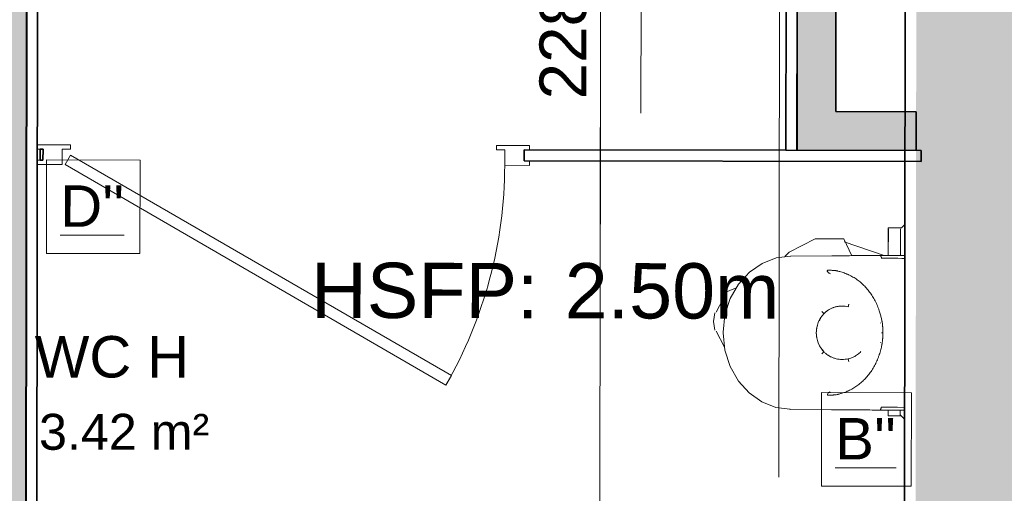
# Model space of a CAD drawing. Header units: metres. Extents: x 107 to 154, y -7 to 138.
# Tile 15 of 62: x 113.114 to 114.895, y 109.703 to 110.56. Entities that reach past the tile are written whole.
import ezdxf

# ---------------------------------------------------------------- set-up
doc = ezdxf.new("R2010")
doc.units = ezdxf.units.M
for name, color, linetype, lineweight in [('A-ANNO-DIMS', 7, 'Continuous', 20), ('A-ANNO-DIMS-50', 7, 'Continuous', 20), ('A-AREA-IDEN', 7, 'Continuous', 20), ('A-DOOR', 7, 'Continuous', 18), ('A-GENM', 7, 'Continuous', 18), ('A-WALL', 7, 'Continuous', 18), ('G-ANNO-TEXT', 7, 'Continuous', 20), ('G-IMPT', 7, 'Continuous', 18), ('I-WALL', 7, 'Continuous', 18), ('P-SANR-FIXT', 7, 'Continuous', 18)]:
    doc.layers.add(name, color=color, linetype=linetype, lineweight=lineweight)
doc.layers.add('A-DOOR-FRAM', color=7, linetype='Continuous', lineweight=18, true_color=0x2a2a2a)
doc.layers.add('A-WALL-PATT', color=7, linetype='Continuous', true_color=0x2a2a2a)
doc.styles.add('Arial_3', font='arial.ttf', dxfattribs={"height": 0.065})
doc.styles.add('Arial_4', font='arial.ttf', dxfattribs={"height": 0.075})
doc.styles.add('Arial_5', font='arial.ttf', dxfattribs={"height": 0.085})
doc.styles.add('Arial_6', font='arial.ttf', dxfattribs={"height": 0.1})
doc.dimstyles.new('GRZRIG_Cotes_linéaires_-Arial_1_7_op_1', dxfattribs={"dimscale": 0.3048, "dimtxt": 0.086722, "dimasz": 0.164042, "dimexe": 0.082021, "dimexo": 0.0625, "dimgap": 8.2021e-05, "dimtad": 1, "dimdec": 0, "dimlfac": 100, "dimzin": 0, "dimdsep": 46, "dimtxsty": 'Arial_5', "dimblk1": 'OBLIQUE', "dimblk2": 'OBLIQUE', "dimsah": 1, "dimcen": 0.09, "dimdle": 0.082021, "dimazin": 0, "dimtfac": 1, "dimtdec": 4, "dimtix": 1, "dimtmove": 1, "dimatfit": 3, "dimfxl": 0.164042, "dimfxlon": 1, "dimtvp": 1, "dimtfill": 1, "dimtolj": 1, "dimtzin": 0, "dimarcsym": 2})

# ---------------------------------------------------------------- blocks, each defined once
blk = doc.blocks.new('Grz_porte 1V recouvrement 30_ - 80x204-3371271-DCE-R-1 Proj 50')
at = {"layer": 'A-DOOR'}
for p, q in [((-0.2941, 0.4158), (-0.3041, 0.3985)), ((0.395, 0.018), (-0.2941, 0.4158)), ((-0.3041, 0.3985), (0.385, 0.0007)), ((0.395, 0.018), (0.385, 0.0007))]:
    blk.add_line(p, q, dxfattribs=at)
blk.add_arc((0.4, 0.018), 0.8, 150.179, 180, dxfattribs=at)
at = {"layer": 'A-DOOR-FRAM', "color": 7}
for p, q in [((-0.445, 0.018), (-0.4, 0.018)), ((-0.445, 0.01), (-0.445, 0.018)), ((-0.4, 0.018), (-0.4, -0.01)), ((0.4, 0.018), (0.445, 0.018)), ((0.4, -0.01), (0.4, 0.018)), ((0.445, 0.01), (0.44, 0.01)), ((-0.445, -0.018), (-0.445, -0.01)), ((-0.4, -0.01), (-0.385, -0.01)), ((-0.385, -0.01), (-0.385, -0.018)), ((0.385, -0.01), (0.4, -0.01)), ((0.385, -0.018), (0.385, -0.01)), ((0.44, -0.01), (0.445, -0.01)), ((-0.385, -0.018), (-0.445, -0.018)), ((0.445, -0.018), (0.385, -0.018))]:
    blk.add_line(p, q, dxfattribs=at)
blk = doc.blocks.new('Grz_urinoir - Grz_urinoir-4031497-DCE-R-1 Proj 50')
at = {"layer": 'P-SANR-FIXT'}
for p, q in [((-0.331, -0.201), (-0.337, -0.195)), ((0.0072, -0.2029), (0.0151, -0.195)), ((-0.331, -0.2251), (-0.331, -0.201)), ((-0.3291, -0.2029), (-0.281, -0.2029)), ((-0.0015, -0.2029), (0.0072, -0.2029)), ((0.0091, -0.2249), (0.0091, -0.2021)), ((-0.281, -0.2251), (-0.331, -0.2251)), ((-0.3291, -0.2249), (-0.281, -0.2249)), ((0.0091, -0.2249), (-0.0015, -0.2249)), ((-0.0015, -0.2249), (0.0091, -0.2249)), ((-0.281, -0.2321), (-0.3059, -0.3049)), ((-0.3109, -0.3052), (-0.2806, -0.2911)), ((-0.3109, -0.3052), (-0.3109, -0.3575)), ((-0.3109, -0.3575), (-0.2867, -0.4039)), ((-0.2867, -0.4039), (-0.2792, -0.4121)), ((-0.2224, -0.4999), (-0.2154, -0.5157)), ((-0.2138, -0.5176), (-0.1782, -0.5362)), ((-0.1149, -0.5211), (-0.1437, -0.5362)), ((-0.1766, -0.5386), (-0.161, -0.541)), ((-0.1453, -0.5386), (-0.161, -0.541))]:
    blk.add_line(p, q, dxfattribs=at)
blk = doc.blocks.new('Sanitary_Urinals_DELABIE_134718-DELTACERAM-wall-hung-urinal - Sanitary_Urinals_DELABIE_134718-DELTACERAM-wall-hung-urinal-4210091-DCE-R-1 Proj 50')
at = {"layer": 'A-GENM', "flags": 128}
for points in [[(114.7147, 110.1284), (114.7094, 110.1284), (114.7019, 110.1285), (114.6945, 110.1285), (114.687, 110.1285), (114.6796, 110.1285), (114.6721, 110.1285)], [(114.7147, 110.1334), (114.7091, 110.1334), (114.6975, 110.1335), (114.686, 110.1335), (114.6747, 110.1335)], [(114.5802, 110.1005), (114.5792, 110.1011), (114.5781, 110.1016), (114.5771, 110.1022)], [(114.6724, 109.9938), (114.6725, 109.9938), (114.6726, 109.9938), (114.6727, 109.9938)], [(114.5748, 109.8808), (114.575, 109.8824), (114.5754, 109.8838), (114.576, 109.8849), (114.5767, 109.8856)], [(114.5767, 109.8856), (114.5778, 109.8862), (114.5788, 109.8867), (114.5799, 109.8873)], [(114.6717, 109.859), (114.7015, 109.859), (114.7143, 109.8589)], [(114.6743, 109.854), (114.6859, 109.854), (114.6975, 109.854), (114.7092, 109.854), (114.7143, 109.8539)]]:
    blk.add_lwpolyline(points, dxfattribs=at)
at = {"layer": 'A-GENM'}
for start, end in [(136.9088, 179.9159), (147.4667, 155.3242), (169.0995, 179.9159), (158.2831, 163.9089), (179.9159, 191.6066), (179.9159, 222.9229), (195.9229, 201.5486), (204.5075, 212.365)]:
    blk.add_arc((114.6045, 109.9939), 0.0499, start, end, dxfattribs=at)
for points in [[(114.5827, 110.1331), (114.5888, 110.1331), (114.6011, 110.1332), (114.6194, 110.1333), (114.6379, 110.1333), (114.6563, 110.1334), (114.6686, 110.1335), (114.6747, 110.1335)], [(114.5649, 110.032), (114.5651, 110.0318), (114.5655, 110.0314), (114.5662, 110.0308), (114.5668, 110.0301), (114.5674, 110.0295), (114.5678, 110.029), (114.5681, 110.0286), (114.5683, 110.0282), (114.5683, 110.0281), (114.5682, 110.0281)], [(114.5682, 110.0281), (114.5683, 110.0281), (114.5683, 110.0282), (114.5681, 110.0286), (114.5678, 110.029), (114.5674, 110.0295), (114.5668, 110.0301), (114.5662, 110.0308), (114.5655, 110.0314), (114.5651, 110.0318), (114.5649, 110.032)], [(114.5849, 110.0393), (114.5832, 110.0386), (114.58, 110.0372), (114.5756, 110.0346), (114.5716, 110.0315), (114.5692, 110.0292), (114.5681, 110.0279)], [(114.5901, 110.0408), (114.5883, 110.0404), (114.5866, 110.0399), (114.5849, 110.0393)], [(114.6011, 110.0421), (114.5993, 110.0421), (114.5976, 110.042), (114.5958, 110.0418)], [(114.6067, 110.0418), (114.6049, 110.042), (114.6031, 110.0421), (114.6013, 110.0421)], [(114.6123, 110.0409), (114.6105, 110.0413), (114.6087, 110.0416), (114.6068, 110.0418)], [(114.6134, 110.0458), (114.6134, 110.0456), (114.6133, 110.0451), (114.6131, 110.0441), (114.6128, 110.0431), (114.6125, 110.042), (114.6124, 110.0413), (114.6123, 110.041)], [(114.5614, 110.019), (114.5618, 110.0196), (114.5621, 110.0201), (114.5624, 110.0206)], [(114.5554, 110.0027), (114.5555, 110.0029), (114.5555, 110.0031), (114.5555, 110.0033)], [(114.6704, 110.0115), (114.6704, 110.0118), (114.6705, 110.0119), (114.6705, 110.0119)], [(114.6752, 109.9937), (114.6747, 109.9937), (114.6738, 109.9937), (114.673, 109.9937), (114.6727, 109.9937), (114.6727, 109.9938)], [(114.5581, 109.9755), (114.558, 109.9757), (114.558, 109.9759), (114.5579, 109.9761)], [(114.5681, 109.9597), (114.5682, 109.9597), (114.5682, 109.9596), (114.568, 109.9593), (114.5677, 109.9588), (114.5673, 109.9583), (114.5667, 109.9577), (114.5661, 109.9571), (114.5654, 109.9564), (114.565, 109.956), (114.5647, 109.9558)], [(114.5647, 109.9558), (114.565, 109.956), (114.5654, 109.9564), (114.5661, 109.9571), (114.5667, 109.9577), (114.5673, 109.9583), (114.5677, 109.9588), (114.568, 109.9593), (114.5682, 109.9596), (114.5682, 109.9597), (114.5681, 109.9597)], [(114.5681, 109.9597), (114.5692, 109.9586), (114.5704, 109.9574), (114.5716, 109.9564)], [(114.6704, 109.9756), (114.6704, 109.9756), (114.6704, 109.9757), (114.6704, 109.976)], [(114.5718, 109.9562), (114.573, 109.9552), (114.5742, 109.9542), (114.5755, 109.9533)], [(114.5758, 109.9532), (114.5771, 109.9523), (114.5785, 109.9514), (114.58, 109.9507)], [(114.5801, 109.9506), (114.5816, 109.9498), (114.5832, 109.9491), (114.5848, 109.9485)], [(114.5957, 109.9459), (114.5974, 109.9457), (114.5992, 109.9456), (114.6009, 109.9456)], [(114.6012, 109.9456), (114.6031, 109.9456), (114.6049, 109.9457), (114.6067, 109.9459)], [(114.6067, 109.9459), (114.6085, 109.9461), (114.6103, 109.9464), (114.6121, 109.9468)], [(114.6121, 109.9467), (114.6122, 109.9464), (114.6124, 109.9457), (114.6127, 109.9446), (114.6129, 109.9436), (114.6131, 109.9426), (114.6132, 109.9421), (114.6133, 109.9418)], [(114.5075, 109.8555), (114.5071, 109.8555), (114.5068, 109.8555), (114.5064, 109.8555)], [(114.6743, 109.854), (114.6682, 109.8541), (114.6559, 109.8541), (114.6375, 109.8543), (114.619, 109.8544), (114.6007, 109.8545), (114.5884, 109.8546), (114.5822, 109.8547)]]:
    blk.add_open_spline(points, degree=3, dxfattribs=at)
for points, knots in [([(114.6747, 110.1335), (114.6744, 110.1335), (114.6738, 110.1335), (114.6731, 110.1335), (114.6727, 110.1334), (114.6724, 110.1334), (114.6722, 110.1333), (114.672, 110.1333), (114.6719, 110.1332), (114.6717, 110.1332), (114.6717, 110.1331), (114.6717, 110.133), (114.6717, 110.1328), (114.6718, 110.1327), (114.6717, 110.1326), (114.6716, 110.1325), (114.6715, 110.1323), (114.6713, 110.1322), (114.6712, 110.132), (114.6711, 110.1319), (114.671, 110.1317), (114.671, 110.1316), (114.6711, 110.1314), (114.6713, 110.1312), (114.6716, 110.131), (114.6718, 110.1307), (114.672, 110.1306), (114.6722, 110.1304), (114.6723, 110.1302), (114.6723, 110.1301), (114.6724, 110.1299), (114.6724, 110.1296), (114.6724, 110.1294), (114.6723, 110.1292), (114.6723, 110.1289), (114.6722, 110.1286), (114.6721, 110.1285)], [0, 0, 0, 0, 0.05, 0.1, 0.125, 0.15, 0.175, 0.19375, 0.2125, 0.2375, 0.275, 0.3, 0.35, 0.375, 0.4, 0.425, 0.45, 0.5, 0.525, 0.55, 0.575, 0.6, 0.625, 0.65, 0.7, 0.725, 0.75, 0.775, 0.79375, 0.8125, 0.8375, 0.875, 0.9, 0.925, 0.95, 1, 1, 1, 1]), ([(114.5771, 110.1022), (114.577, 110.1022), (114.5767, 110.1023), (114.5765, 110.1024), (114.5763, 110.1024), (114.5762, 110.1025), (114.5761, 110.1026), (114.576, 110.1027), (114.5759, 110.1027), (114.5759, 110.1028), (114.5758, 110.1029), (114.5758, 110.103), (114.5758, 110.1032), (114.5757, 110.1033), (114.5757, 110.1034), (114.5757, 110.1035), (114.5756, 110.1037), (114.5756, 110.1038), (114.5756, 110.104), (114.5755, 110.1042), (114.5754, 110.1043), (114.5753, 110.1044), (114.5752, 110.1045), (114.575, 110.1046), (114.5748, 110.1047), (114.5746, 110.1048), (114.5745, 110.105), (114.5744, 110.1051), (114.5743, 110.1052), (114.5743, 110.1054), (114.5743, 110.1056), (114.5744, 110.1058), (114.5745, 110.1061), (114.5747, 110.1065), (114.575, 110.1068), (114.5752, 110.107)], [0, 0, 0, 0, 0.05, 0.1, 0.125, 0.15, 0.175, 0.2, 0.225, 0.25, 0.275, 0.3, 0.325, 0.35, 0.375, 0.4, 0.4375, 0.475, 0.525, 0.5625, 0.59375, 0.625, 0.65, 0.675, 0.7, 0.725, 0.75, 0.775, 0.8, 0.825, 0.85, 0.875, 0.9, 0.95, 1, 1, 1, 1]), ([(114.5752, 110.107), (114.5771, 110.107), (114.5799, 110.1069), (114.5829, 110.1067), (114.5845, 110.1066), (114.5857, 110.1065), (114.5868, 110.1064), (114.5881, 110.1063), (114.5896, 110.1062), (114.5912, 110.1059), (114.5927, 110.1056), (114.5945, 110.1052), (114.5973, 110.1044), (114.6011, 110.1033), (114.6051, 110.102), (114.6084, 110.1008), (114.611, 110.0997), (114.6136, 110.0985), (114.6169, 110.0968), (114.6209, 110.0947), (114.626, 110.0916), (114.6321, 110.0872), (114.6389, 110.0813), (114.6453, 110.0747), (114.6511, 110.0675), (114.6555, 110.0611), (114.6588, 110.0556), (114.6611, 110.0514), (114.6632, 110.047), (114.6652, 110.0424), (114.6667, 110.0385), (114.6678, 110.0355), (114.6687, 110.0329), (114.6697, 110.0299), (114.671, 110.0252), (114.6721, 110.0207), (114.6729, 110.0173), (114.6733, 110.0155), (114.6737, 110.0132), (114.6741, 110.0107), (114.6743, 110.0084), (114.6744, 110.0064), (114.6746, 110.005), (114.6748, 110.0025), (114.675, 109.9987), (114.6751, 109.9954), (114.6752, 109.9937)], [0, 0, 0, 0, 0.045455, 0.068182, 0.079545, 0.090909, 0.102273, 0.113636, 0.136364, 0.159091, 0.170455, 0.181818, 0.204545, 0.227273, 0.25, 0.272727, 0.284091, 0.295455, 0.318182, 0.340909, 0.363636, 0.409091, 0.454545, 0.5, 0.545455, 0.590909, 0.613636, 0.636364, 0.659091, 0.681818, 0.704545, 0.715909, 0.727273, 0.744318, 0.761364, 0.795455, 0.8125, 0.821023, 0.829545, 0.863636, 0.897727, 0.90625, 0.914773, 0.931818, 0.965909, 1, 1, 1, 1]), ([(114.5719, 110.0316), (114.5732, 110.0327), (114.5773, 110.0358), (114.5817, 110.0381), (114.5849, 110.0392)], [0.25, 0.25, 0.25, 0.25, 0.5, 1, 1, 1, 1]), ([(114.5955, 110.0418), (114.5947, 110.0417), (114.5929, 110.0414), (114.5912, 110.0411), (114.5903, 110.0409)], [0.6112329, 0.6112329, 0.6112329, 0.6112329, 0.7, 0.8, 0.8, 0.8, 0.8]), ([(114.6752, 109.9937), (114.6751, 109.9915), (114.675, 109.9883), (114.6747, 109.9848), (114.6746, 109.9828), (114.6744, 109.9814), (114.6743, 109.9801), (114.6742, 109.9786), (114.674, 109.9768), (114.6738, 109.9749), (114.6734, 109.9731), (114.673, 109.971), (114.6723, 109.9678), (114.6712, 109.9634), (114.67, 109.9588), (114.6688, 109.955), (114.6677, 109.952), (114.6666, 109.949), (114.6651, 109.9451), (114.6631, 109.9405), (114.6602, 109.9347), (114.6562, 109.9278), (114.6509, 109.92), (114.645, 109.9128), (114.6386, 109.9063), (114.6329, 109.9014), (114.6282, 109.8978), (114.6245, 109.8953), (114.6206, 109.893), (114.6166, 109.8908), (114.6133, 109.8892), (114.6107, 109.888), (114.6084, 109.8871), (114.6058, 109.886), (114.6018, 109.8847), (114.5978, 109.8835), (114.5949, 109.8828), (114.5934, 109.8824), (114.5914, 109.8819), (114.5892, 109.8815), (114.5873, 109.8814), (114.5857, 109.8813), (114.5845, 109.8812), (114.5823, 109.881), (114.5791, 109.8808), (114.5763, 109.8808), (114.5748, 109.8808)], [0, 0, 0, 0, 0.045455, 0.068182, 0.079545, 0.090909, 0.102273, 0.113636, 0.136364, 0.159091, 0.170455, 0.181818, 0.204545, 0.227273, 0.25, 0.272727, 0.284091, 0.295455, 0.318182, 0.340909, 0.363636, 0.409091, 0.454545, 0.5, 0.545455, 0.590909, 0.613636, 0.636364, 0.659091, 0.681818, 0.704545, 0.715909, 0.727273, 0.744318, 0.761364, 0.795455, 0.8125, 0.821023, 0.829545, 0.863636, 0.897727, 0.90625, 0.914773, 0.931818, 0.965909, 1, 1, 1, 1]), ([(114.5681, 109.9597), (114.566, 109.962), (114.5633, 109.9654), (114.5611, 109.9692), (114.5605, 109.9704)], [0, 0, 0, 0, 0.25, 0.3505613, 0.3505613, 0.3505613, 0.3505613]), ([(114.6121, 109.9468), (114.6138, 109.9471), (114.6172, 109.948), (114.6231, 109.9504), (114.6292, 109.9541), (114.6334, 109.9578), (114.6353, 109.9598)], [0, 0, 0, 0, 0.2, 0.4, 0.7, 1, 1, 1, 1]), ([(114.5848, 109.9485), (114.5816, 109.9497), (114.5771, 109.9521), (114.5731, 109.9551), (114.5718, 109.9562)], [0, 0, 0, 0, 0.5, 0.75, 0.75, 0.75, 0.75]), ([(114.5848, 109.9485), (114.5866, 109.9479), (114.5901, 109.9468), (114.5937, 109.9462), (114.5954, 109.946)], [0, 0, 0, 0, 0.2, 0.3889547, 0.3889547, 0.3889547, 0.3889547]), ([(114.6717, 109.859), (114.6718, 109.8589), (114.6719, 109.8587), (114.6719, 109.8584), (114.672, 109.8582), (114.672, 109.858), (114.672, 109.8578), (114.6719, 109.8576), (114.6719, 109.8574), (114.6718, 109.8573), (114.6716, 109.857), (114.6714, 109.8568), (114.6711, 109.8566), (114.6709, 109.8564), (114.6707, 109.8561), (114.6706, 109.856), (114.6706, 109.8558), (114.6706, 109.8557), (114.6707, 109.8555), (114.6709, 109.8553), (114.6711, 109.8552), (114.6712, 109.855), (114.6713, 109.8549), (114.6713, 109.8548), (114.6714, 109.8547), (114.6713, 109.8545), (114.6713, 109.8544), (114.6713, 109.8543), (114.6714, 109.8543), (114.6716, 109.8542), (114.6718, 109.8542), (114.672, 109.8541), (114.6723, 109.8541), (114.6728, 109.854), (114.6734, 109.854), (114.674, 109.854), (114.6743, 109.854)], [0, 0, 0, 0, 0.05, 0.075, 0.1, 0.125, 0.15, 0.175, 0.19375, 0.2125, 0.25, 0.275, 0.3, 0.35, 0.375, 0.4, 0.425, 0.45, 0.475, 0.5, 0.55, 0.575, 0.6, 0.625, 0.65, 0.7, 0.725, 0.75, 0.775, 0.796875, 0.825, 0.85, 0.875, 0.9, 0.95, 1, 1, 1, 1])]:
    blk.add_open_spline(points, degree=3, knots=knots, dxfattribs=at)
at = {"layer": 'G-IMPT'}
for p, q in [((114.5085, 110.1326), (114.6741, 110.1335)), ((114.5603, 110.0157), (114.5618, 110.0197)), ((114.5546, 109.9939), (114.5554, 110.0027)), ((114.5554, 110.0027), (114.5555, 110.0034)), ((114.5555, 110.0034), (114.557, 110.007)), ((114.5081, 109.8553), (114.6737, 109.854))]:
    blk.add_line(p, q, dxfattribs=at)
at = {"layer": 'G-IMPT', "flags": 128}
for points in [[(114.5077, 110.1326), (114.4818, 110.1291), (114.4567, 110.1193), (114.4337, 110.1033), (114.4141, 110.0818), (114.399, 110.0556), (114.3895, 110.026), (114.3861, 109.9947), (114.3861, 109.9942)], [(114.5073, 109.8554), (114.4814, 109.8589), (114.4563, 109.8689), (114.4334, 109.8849), (114.4138, 109.9065), (114.3988, 109.9327), (114.3894, 109.9623), (114.3861, 109.9937), (114.3861, 109.9942)]]:
    blk.add_lwpolyline(points, dxfattribs=at)
blk = doc.blocks.new('DIMBLOCK10-DCE-R-1 Proj 50')
at = {"layer": 'A-ANNO-DIMS-50'}
for p, q in [((114.1651, 111.1281), (114.1402, 111.1531)), ((114.1651, 111.1281), (114.1401, 111.1281)), ((114.1651, 111.1281), (114.1623, 108.8489)), ((114.1651, 111.1281), (114.1901, 111.1031)), ((114.1651, 111.1281), (114.2151, 111.128)), ((114.1645, 110.612), (114.1642, 110.3908)), ((114.1642, 110.3908), (114.1637, 109.9885)), ((114.1623, 108.8489), (114.1374, 108.8739)), ((114.1623, 108.8489), (114.1123, 108.849)), ((114.1623, 108.8489), (114.1873, 108.8239)), ((114.1623, 108.8489), (114.1873, 108.8489))]:
    blk.add_line(p, q, dxfattribs=at)
at = {"layer": 'A-ANNO-DIMS-50', "color": 0, "insert": (114.054, 110.4158), "char_height": 0.085, "width": 0.23535, "attachment_point": 1, "rotation": 90, "line_spacing_factor": 0.941778, "style": 'Arial_5', "bg_fill": 3, "box_fill_scale": 1.25, "bg_fill_color": 256, "bg_fill_true_color": 13158600, "bg_fill_transparency": 0}
blk.add_mtext('228', dxfattribs=at)
blk = doc.blocks.new('_Oblique')
at = {"color": 0, "linetype": 'ByBlock', "lineweight": -2}
blk.add_line((-0.5, -0.5), (0.5, 0.5), dxfattribs=at)

msp = doc.modelspace()

# ---------------------------------------------------------------- hatches: boundary and pattern name
at = {"layer": 'A-WALL-PATT', "true_color": 0xc0c0c0}
for points in [[(113.1246, 108.83), (113.1246, 108.8302), (113.1275, 111.1497), (113.0575, 111.1497), (113.0546, 108.8301), (113.0575, 108.8301)], [(114.5897, 110.3239), (114.5907, 111.1475), (114.5207, 111.1475), (114.5197, 110.324)]]:
    msp.add_hatch(color=9, dxfattribs=at).paths.add_polyline_path(points)
at = {"layer": 'A-WALL-PATT'}
msp.add_hatch(color=256, dxfattribs=at).paths.add_polyline_path([(114.9646, 108.8278), (114.9648, 108.9983), (115.0831, 108.9983), (115.0859, 110.9126), (114.7359, 110.9131), (114.7328, 108.8281), (114.9645, 108.8278)])
at = {"layer": 'A-WALL-PATT', "lineweight": 18, "true_color": 0xc0c0c0}
msp.add_hatch(color=9, dxfattribs=at).paths.add_polyline_path([(114.735, 110.3237), (114.7351, 110.3937), (114.5898, 110.3939), (114.5897, 110.3239), (114.6034, 110.3239)])

# ---------------------------------------------------------------- linework, layer by layer
at = {"layer": 'A-WALL', "lineweight": 25}
msp.add_line((114.4995, 110.324), (114.5195, 110.324), dxfattribs=at)
at = {"layer": 'G-ANNO-TEXT'}
for p, q in [((114.2375, 110.3911), (114.2402, 112.1697)), ((114.487, 109.7328), (114.4905, 112.1693))]:
    msp.add_line(p, q, dxfattribs=at)
at = {"layer": 'G-ANNO-TEXT', "flags": 128}
for points in [[(113.1628, 110.3064), (113.3318, 110.3062), (113.3315, 110.1372), (113.1625, 110.1374)], [(114.564, 109.8856), (114.7265, 109.8854), (114.7263, 109.7164), (114.5638, 109.7166)]]:
    msp.add_lwpolyline(points, close=True, dxfattribs=at)
at = {"layer": 'I-WALL', "lineweight": 35}
for p, q in [((113.1241, 108.8301), (113.1275, 111.1497)), ((113.1275, 111.1497), (113.1246, 108.83)), ((114.4995, 110.324), (114.5007, 111.1477)), ((114.5207, 111.1476), (114.5195, 110.324)), ((114.5907, 111.1475), (114.5898, 110.3939)), ((113.1474, 111.1297), (113.1441, 108.8504)), ((114.5197, 110.324), (114.5207, 111.1276)), ((114.7128, 108.8481), (114.7159, 110.9131)), ((114.7351, 110.3937), (114.5898, 110.3939)), ((114.735, 110.3237), (114.7351, 110.3937)), ((113.1512, 110.306), (113.1513, 110.326)), ((113.1563, 110.326), (113.1513, 110.326)), ((113.1562, 110.306), (113.1563, 110.326)), ((114.0262, 110.3047), (114.0263, 110.3247)), ((114.4995, 110.324), (114.0263, 110.3247)), ((114.7441, 110.3236), (114.5195, 110.324)), ((114.7441, 110.3036), (114.7441, 110.3236)), ((113.1512, 110.306), (113.1562, 110.306)), ((114.7441, 110.3036), (114.0262, 110.3047))]:
    msp.add_line(p, q, dxfattribs=at)

# ---------------------------------------------------------------- block references
at = {"layer": 'A-DOOR-FRAM', "color": 7, "rotation": 179.9158716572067}
msp.add_blockref('Grz_porte 1V recouvrement 30_ - 80x204-3371271-DCE-R-1 Proj 50', (113.5912, 110.3153), dxfattribs=at)
at = {"layer": 'A-GENM'}
msp.add_blockref('Sanitary_Urinals_DELABIE_134718-DELTACERAM-wall-hung-urinal - Sanitary_Urinals_DELABIE_134718-DELTACERAM-wall-hung-urinal-4210091-DCE-R-1 Proj 50', (0, 0), dxfattribs=at)
at = {"layer": 'P-SANR-FIXT', "rotation": 269.915871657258}
msp.add_blockref('Grz_urinoir - Grz_urinoir-4031497-DCE-R-1 Proj 50', (114.9093, 109.8522), dxfattribs=at)

# ---------------------------------------------------------------- texts
at = {"layer": 'A-AREA-IDEN', "insert": (113.1413, 109.9879), "char_height": 0.075, "width": 0.348734, "attachment_point": 1, "style": 'Arial_4'}
msp.add_mtext('WC H', dxfattribs=at)
at = {"layer": 'A-AREA-IDEN', "color": 251, "true_color": 0x505050, "insert": (113.1491, 109.8472), "char_height": 0.065, "width": 0.368776, "attachment_point": 1, "style": 'Arial_3'}
msp.add_mtext('3.42 m²', dxfattribs=at)
at = {"layer": 'G-ANNO-TEXT', "char_height": 0.075, "attachment_point": 1, "rotation": 359.9159, "style": 'Arial_4'}
for s, insert, width in [("\\LD''", (113.1877, 110.2605), 0.140295), ("\\LB''", (114.589, 109.8397), 0.132278)]:
    msp.add_mtext(s, dxfattribs=dict(at, insert=insert, width=width))
at = {"layer": 'G-ANNO-TEXT', "lineweight": 50, "char_height": 0.1, "attachment_point": 1, "rotation": 359.9159, "style": 'Arial_6'}
for s, insert, width in [('HSFP:', (113.641, 110.1207), 0.509072), (' 2.50m', (114.061, 110.12), 0.529114)]:
    msp.add_mtext(s, dxfattribs=dict(at, insert=insert, width=width))

# ---------------------------------------------------------------- next in the draw order: dimensions: what is measured, and where the dimension line sits
at = {"layer": 'A-ANNO-DIMS'}
dim = msp.add_linear_dim(base=(114.1623, 108.8489), p1=(114.2151, 111.128), p2=(114.1123, 108.849), angle=89.9294, dimstyle='GRZRIG_Cotes_linéaires_-Arial_1_7_op_1', override={"dimpost": '<>', "dimfxl": 2.281366}, dxfattribs=at)
dim.commit()
dim.dimension.update_dxf_attribs({"geometry": 'DIMBLOCK10-DCE-R-1 Proj 50', "text_midpoint": (114.1107, 110.5335), "dimtype": 160, "text_rotation": 90})

doc.saveas('drawing.dxf')
